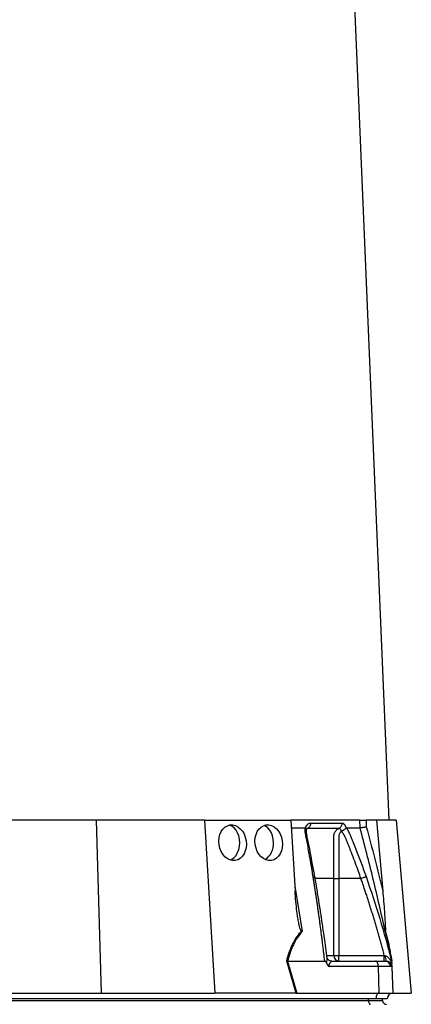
# Model space of a CAD drawing. Header units: millimetres. Extents: x 540 to 1430, y 615 to 2661.
# Tile 8 of 12: x 1152 to 1360, y 1114 to 1638. Entities that reach past the tile are written whole.
import ezdxf

# ---------------------------------------------------------------- set-up
doc = ezdxf.new("R2010")
doc.units = ezdxf.units.MM

msp = doc.modelspace()

# ---------------------------------------------------------------- linework, layer by layer
at = {"color": 7, "linetype": 'Continuous', "lineweight": 25}
for p, q in [((1348.4, 1211.91), (1307.9, 2173.91)), ((1192.39, 1211.91), (1136, 1211.91)), ((1192.39, 1211.91), (1195.03, 1119.91)), ((1250.14, 1211.91), (1192.39, 1211.91)), ((1250.14, 1211.91), (1255.56, 1119.91)), ((1250.14, 1211.91), (1296.08, 1211.91)), ((1296.08, 1211.91), (1298.31, 1174.12)), ((1332.76, 1211.91), (1296.08, 1211.91)), ((1332.89, 1207.91), (1332.76, 1211.91)), ((1336.08, 1211.91), (1336.2, 1208.36)), ((1341.68, 1211.91), (1336.08, 1211.91)), ((1341.68, 1211.91), (1344.99, 1174.12)), ((1352.14, 1211.91), (1341.68, 1211.91)), ((1352.14, 1211.91), (1360.19, 1119.91)), ((1296.32, 1207.91), (1303.61, 1207.91)), ((1303.91, 1207.78), (1303.95, 1207.91)), ((1325.37, 1207.91), (1325.41, 1207.78)), ((1318.86, 1139.91), (1318.86, 1180.91)), ((1321.55, 1180.91), (1321.55, 1139.91)), ((1333.35, 1180.91), (1321.55, 1180.91)), ((1318.86, 1139.91), (1321.55, 1139.91)), ((1321.55, 1136.91), (1321.55, 1139.91)), ((1321.55, 1139.91), (1345.81, 1139.91)), ((1349.54, 1137.47), (1349.7, 1136.91)), ((1349.69, 1136.88), (1349.61, 1137.23)), ((1298.8, 1119.91), (1293.87, 1136.93)), ((1294.35, 1136.91), (1299.28, 1119.91)), ((1294.36, 1136.91), (1314.09, 1136.91)), ((1342.6, 1134.02), (1316.56, 1134.02)), ((1317.77, 1136.91), (1341.1, 1136.91)), ((1341.1, 1136.91), (1346.26, 1136.91)), ((1342.6, 1134.02), (1342.85, 1119.91)), ((1349.12, 1134.02), (1342.6, 1134.02)), ((1346.26, 1136.91), (1346.62, 1136.91)), ((1346.62, 1136.91), (1346.8, 1136.91)), ((1349.57, 1134.02), (1349.12, 1134.02)), ((1349.8, 1134.02), (1349.57, 1134.02)), ((1349.8, 1134.02), (1350.29, 1119.91)), ((1341.4, 1116.91), (1096.4, 1116.91)), ((1142.23, 1119.91), (1195.03, 1119.91)), ((1195.03, 1119.91), (1255.56, 1119.91)), ((1298.56, 1119.91), (1255.56, 1119.91)), ((1299.28, 1119.91), (1342.85, 1119.91)), ((1337.4, 1115.91), (1337.4, 1116.91)), ((1347.4, 1116.91), (1341.4, 1116.91)), ((1342.85, 1119.91), (1350.29, 1119.91)), ((1344.9, 1115.91), (1344.9, 1116.91)), ((1350.4, 1119.91), (1360.19, 1119.91)), ((1097.9, 1115.91), (1337.4, 1115.91)), ((1337.4, 1115.91), (1344.9, 1115.91))]:
    msp.add_line(p, q, dxfattribs=at)
at = {"color": 8, "linetype": 'Continuous', "lineweight": 25}
for p, q in [((1298.15, 1176.79), (1302.12, 1152.67)), ((1315.25, 1139.91), (1318.86, 1139.91)), ((1349.86, 1133.85), (1350.34, 1119.91))]:
    msp.add_line(p, q, dxfattribs=at)
at = {"color": 7, "linetype": 'Continuous', "lineweight": 25, "flags": 128}
for points in [[(1268.85, 1199.91), (1268.72, 1201.76), (1268.33, 1203.55), (1267.7, 1205.19), (1266.85, 1206.63), (1265.81, 1207.81), (1264.63, 1208.69), (1263.35, 1209.23), (1263.21, 1209.27)], [(1286.83, 1199.91), (1286.7, 1201.76), (1286.31, 1203.55), (1285.68, 1205.19), (1284.83, 1206.63), (1283.8, 1207.81), (1282.62, 1208.69), (1281.78, 1209.08)], [(1263.77, 1190.73), (1264.63, 1191.13), (1265.81, 1192.01), (1266.85, 1193.19), (1267.7, 1194.63), (1268.33, 1196.28), (1268.72, 1198.06), (1268.85, 1199.91)], [(1342.6, 1134.02), (1342.56, 1134.59), (1342.47, 1135.13), (1342.33, 1135.63), (1342.14, 1136.07), (1341.92, 1136.43), (1341.66, 1136.69), (1341.39, 1136.86), (1341.1, 1136.91)], [(1342.85, 1119.91), (1342.56, 1119.83), (1342.29, 1119.65), (1342.04, 1119.37), (1341.82, 1118.99), (1341.64, 1118.54), (1341.51, 1118.03), (1341.43, 1117.48), (1341.4, 1116.91)], [(1337.4, 1115.91), (1337.42, 1115.52), (1337.47, 1115.15), (1337.57, 1114.8), (1337.69, 1114.5), (1337.84, 1114.25), (1338.01, 1114.06), (1338.2, 1113.95), (1338.4, 1113.91)]]:
    msp.add_lwpolyline(points, dxfattribs=at)
at = {"color": 7, "linetype": 'Continuous', "lineweight": 25}
for centre, radius, start, end in [((1276.97, 1199.28), 9.88, 302.8021, 3.631), ((1321.72, 1139.76), 2.86, 177.0312, 266.6861), ((1351.3, 1139.11), 5, 172.1759, 206.0599), ((1346.19, 1133.99), 2.93, 0.5839, 88.6448), ((1346.6, 1133.94), 2.97, 1.5174, 89.5528), ((1350.4, 1116.91), 3, 92, 180), ((1350.4, 1116.91), 3, 90, 91.0431), ((1346.9, 1115.91), 2, 180, 270)]:
    msp.add_arc(centre, radius, start, end, dxfattribs=at)
for centre in [(1265.06, 1199.91), (1284.25, 1199.91)]:
    msp.add_ellipse(centre, major_axis=(-1.41, 9.44), ratio=0.760402, dxfattribs=at)
msp.add_ellipse((1299.89, 1116.91), major_axis=(13.24, -0.32), ratio=0.225259, start_param=1.658536, end_param=1.676742, dxfattribs=at)
for points, knots in [([(1332.76, 1211.91), (1332.88, 1211.91), (1333.06, 1211.91), (1333.51, 1211.91), (1333.78, 1211.91), (1334.23, 1211.91), (1334.39, 1211.91), (1334.71, 1211.91), (1334.88, 1211.91), (1335.39, 1211.91), (1335.74, 1211.91), (1336.08, 1211.91)], [0, 0, 0, 0, 0.25, 0.25, 0.5, 0.5, 0.625, 0.625, 0.75, 0.75, 1, 1, 1, 1]), ([(1307.91, 1181.87), (1307.8, 1182.56), (1307.58, 1183.93), (1307.24, 1185.98), (1306.9, 1188.02), (1306.55, 1190.04), (1306.1, 1192.66), (1305.53, 1195.86), (1304.95, 1199.01), (1304.47, 1201.53), (1304.19, 1203.02), (1303.98, 1204.08), (1303.88, 1204.68), (1303.79, 1205.19), (1303.72, 1205.7), (1303.67, 1206.22), (1303.63, 1206.79), (1303.61, 1207.36), (1303.61, 1207.73), (1303.61, 1207.91)], [0, 0, 0, 0, 0.077777, 0.1552, 0.232272, 0.308995, 0.385372, 0.530526, 0.674474, 0.747423, 0.819615, 0.846383, 0.869761, 0.889755, 0.906383, 0.929523, 0.9528, 0.976272, 1, 1, 1, 1]), ([(1303.61, 1207.91), (1303.63, 1207.91), (1303.67, 1207.91), (1303.73, 1207.89), (1303.79, 1207.86), (1303.85, 1207.83), (1303.89, 1207.79), (1303.91, 1207.78)], [0, 0, 0, 0, 0.212576, 0.416535, 0.614103, 0.807726, 1, 1, 1, 1]), ([(1303.91, 1207.78), (1304.04, 1207.61), (1304.29, 1207.32), (1304.28, 1207.02), (1304.28, 1206.89)], [0, 0, 0, 0, 0.542776, 1, 1, 1, 1]), ([(1303.95, 1207.91), (1303.98, 1207.98), (1304.02, 1208.11), (1304.1, 1208.3), (1304.18, 1208.49), (1304.27, 1208.66), (1304.36, 1208.83), (1304.46, 1208.99), (1304.56, 1209.15), (1304.66, 1209.29), (1304.77, 1209.43), (1304.88, 1209.56), (1304.99, 1209.68), (1305.11, 1209.79), (1305.27, 1209.93), (1305.48, 1210.08), (1305.73, 1210.21), (1305.99, 1210.31), (1306.25, 1210.37), (1306.43, 1210.38), (1306.52, 1210.38)], [0, 0, 0, 0, 0.044249, 0.088103, 0.131644, 0.174954, 0.21812, 0.261226, 0.304357, 0.347601, 0.391041, 0.434763, 0.478847, 0.523375, 0.568424, 0.654803, 0.740537, 0.826241, 0.912528, 1, 1, 1, 1]), ([(1304.27, 1206.66), (1304.29, 1206.73), (1304.35, 1206.92), (1304.47, 1207.19), (1304.62, 1207.43), (1304.6, 1207.42), (1304.59, 1207.41)], [0, 0, 0, 0, 0.121018, 0.347236, 0.71047, 1, 1, 1, 1]), ([(1308.87, 1181.43), (1308.04, 1186.01), (1306.82, 1192.69), (1305.4, 1200.25), (1304.42, 1204.45), (1304.35, 1206.26), (1304.32, 1207.17)], [0, 0, 0, 0, 0.521787, 0.759699, 0.879052, 1, 1, 1, 1]), ([(1306.51, 1210.38), (1306.52, 1210.1), (1306.5, 1209.8), (1306.37, 1209.22), (1306.27, 1208.93), (1305.99, 1208.41), (1305.82, 1208.18), (1305.43, 1207.79), (1305.22, 1207.63), (1305.01, 1207.52)], [0, 0, 0, 0, 0.25, 0.25, 0.5, 0.5, 0.75, 0.75, 1, 1, 1, 1]), ([(1321.62, 1207.52), (1321.05, 1207.52), (1319.81, 1207.52), (1317.96, 1207.52), (1315.94, 1207.52), (1314.53, 1207.52), (1313.02, 1207.52), (1311.56, 1207.52), (1309.36, 1207.52), (1307.23, 1207.52), (1305.72, 1207.52), (1305.01, 1207.52)], [0.7589111, 0.7589111, 0.7589111, 0.7589111, 0.7820302, 0.8131687, 0.8443073, 0.8754458, 0.8754458, 0.9065844, 0.9377229, 0.9688615, 0.9919807, 0.9919807, 0.9919807, 0.9919807]), ([(1318.86, 1180.91), (1318.87, 1185.55), (1318.87, 1190.2), (1318.87, 1197.16), (1318.87, 1199.77), (1318.87, 1202.38), (1318.87, 1202.82), (1318.87, 1202.96), (1318.87, 1203.25), (1318.88, 1203.4), (1318.92, 1203.83), (1318.97, 1204.11), (1319.11, 1204.66), (1319.21, 1204.94), (1319.44, 1205.45), (1319.58, 1205.7), (1319.9, 1206.16), (1320.08, 1206.38), (1320.47, 1206.78), (1320.68, 1206.95), (1321.13, 1207.27), (1321.37, 1207.41), (1321.62, 1207.52)], [0, 0, 0, 0, 0.5, 0.5, 0.75, 0.78125, 0.78125, 0.796875, 0.796875, 0.8125, 0.8125, 0.84375, 0.84375, 0.875, 0.875, 0.90625, 0.90625, 0.9375, 0.9375, 0.96875, 0.96875, 1, 1, 1, 1]), ([(1322.92, 1205.83), (1322.69, 1205.71), (1322.49, 1205.54), (1322.16, 1205.14), (1322.02, 1204.92), (1321.8, 1204.45), (1321.71, 1204.2), (1321.6, 1203.69), (1321.56, 1203.43), (1321.56, 1203.03), (1321.56, 1202.9), (1321.56, 1202.63), (1321.56, 1202.23), (1321.56, 1201.31), (1321.56, 1198.39), (1321.55, 1191.51), (1321.55, 1185.15), (1321.55, 1180.91)], [0, 0, 0, 0, 0.03125, 0.03125, 0.0625, 0.0625, 0.09375, 0.09375, 0.125, 0.125, 0.140625, 0.140625, 0.15625, 0.1875, 0.25, 0.5, 1, 1, 1, 1]), ([(1323.25, 1210.38), (1323.26, 1210.1), (1323.23, 1209.8), (1323.09, 1209.22), (1322.98, 1208.93), (1322.68, 1208.41), (1322.5, 1208.18), (1322.08, 1207.79), (1321.85, 1207.63), (1321.62, 1207.52)], [0, 0, 0, 0, 0.25, 0.25, 0.5, 0.5, 0.75, 0.75, 1, 1, 1, 1]), ([(1322.92, 1206), (1322.91, 1206.04), (1322.89, 1206.12), (1322.85, 1206.25), (1322.8, 1206.4), (1322.73, 1206.57), (1322.64, 1206.74), (1322.54, 1206.92), (1322.41, 1207.09), (1322.27, 1207.25), (1322.12, 1207.38), (1321.96, 1207.47), (1321.79, 1207.52), (1321.68, 1207.52), (1321.62, 1207.52)], [0, 0, 0, 0, 0.038504, 0.086514, 0.144034, 0.211029, 0.287449, 0.37325, 0.468405, 0.572922, 0.680036, 0.786786, 0.893373, 1, 1, 1, 1]), ([(1322.94, 1206.01), (1322.95, 1206.02), (1322.98, 1206.05), (1323.04, 1206.09), (1323.11, 1206.13), (1323.19, 1206.18), (1323.29, 1206.23), (1323.39, 1206.28), (1323.51, 1206.34), (1323.64, 1206.41), (1323.78, 1206.48), (1323.94, 1206.56), (1324.1, 1206.65), (1324.26, 1206.75), (1324.43, 1206.86), (1324.61, 1206.99), (1324.79, 1207.13), (1324.97, 1207.28), (1325.13, 1207.44), (1325.29, 1207.61), (1325.37, 1207.72), (1325.41, 1207.78)], [0, 0, 0, 0, 0.017248, 0.037456, 0.060913, 0.087838, 0.118407, 0.152763, 0.191026, 0.233291, 0.279627, 0.330072, 0.384627, 0.443251, 0.505852, 0.572276, 0.648655, 0.730209, 0.816408, 0.906598, 1, 1, 1, 1]), ([(1333.35, 1180.91), (1332.92, 1182.13), (1332, 1184.77), (1330.46, 1189), (1329.14, 1192.49), (1328.14, 1195.09), (1327.54, 1196.63), (1326.9, 1198.23), (1326.4, 1199.5), (1326.03, 1200.41), (1325.81, 1200.95), (1325.59, 1201.48), (1325.37, 1202.02), (1325.14, 1202.55), (1324.96, 1202.98), (1324.82, 1203.31), (1324.7, 1203.54), (1324.57, 1203.77), (1324.43, 1204.02), (1324.27, 1204.27), (1324.09, 1204.53), (1323.91, 1204.8), (1323.71, 1205.07), (1323.5, 1205.34), (1323.28, 1205.62), (1323.13, 1205.79), (1323.05, 1205.88)], [0, 0, 0, 0, 0.1430849, 0.3087961, 0.4974272, 0.5558348, 0.6167425, 0.6801666, 0.746121, 0.7674049, 0.7887232, 0.8100742, 0.8314556, 0.8528654, 0.8743009, 0.8830022, 0.8923359, 0.9022824, 0.9128154, 0.9239043, 0.9355143, 0.9476077, 0.9601447, 0.9730839, 0.986383, 1, 1, 1, 1]), ([(1323.25, 1210.38), (1323.28, 1210.38), (1323.36, 1210.38), (1323.46, 1210.36), (1323.57, 1210.34), (1323.67, 1210.31), (1323.78, 1210.26), (1323.88, 1210.21), (1323.98, 1210.15), (1324.08, 1210.07), (1324.18, 1209.99), (1324.31, 1209.87), (1324.47, 1209.7), (1324.64, 1209.47), (1324.81, 1209.21), (1324.96, 1208.93), (1325.11, 1208.62), (1325.24, 1208.28), (1325.32, 1208.03), (1325.37, 1207.91)], [0, 0, 0, 0, 0.043919, 0.087472, 0.13073, 0.173768, 0.216664, 0.259492, 0.30233, 0.345255, 0.388344, 0.431671, 0.51489, 0.596546, 0.677156, 0.757259, 0.837405, 0.91814, 1, 1, 1, 1]), ([(1325.41, 1207.78), (1325.42, 1207.79), (1325.44, 1207.82), (1325.47, 1207.85), (1325.51, 1207.88), (1325.54, 1207.9), (1325.58, 1207.91), (1325.61, 1207.91), (1325.62, 1207.91)], [0, 0, 0, 0, 0.160202, 0.321039, 0.484027, 0.650625, 0.822199, 1, 1, 1, 1]), ([(1325.62, 1207.91), (1325.69, 1207.81), (1325.81, 1207.6), (1325.99, 1207.28), (1326.16, 1206.97), (1326.33, 1206.65), (1326.5, 1206.33), (1326.66, 1206.01), (1326.82, 1205.68), (1326.98, 1205.36), (1327.17, 1204.94), (1327.43, 1204.35), (1327.79, 1203.49), (1328.23, 1202.44), (1328.73, 1201.23), (1329.55, 1199.21), (1330.68, 1196.39), (1332.08, 1192.79), (1333.45, 1189.17), (1334.79, 1185.54), (1335.67, 1183.1), (1336.1, 1181.87)], [0, 0, 0, 0, 0.0134228, 0.0267382, 0.0399565, 0.0530881, 0.0661437, 0.0791341, 0.0920702, 0.1049632, 0.1178244, 0.141662, 0.1728313, 0.2170572, 0.2634912, 0.3121266, 0.4491557, 0.58733, 0.7237611, 0.8613131, 1, 1, 1, 1]), ([(1332.89, 1207.91), (1333.02, 1207.92), (1333.19, 1207.94), (1333.65, 1207.99), (1333.92, 1208.03), (1334.37, 1208.09), (1334.52, 1208.11), (1334.85, 1208.16), (1335.01, 1208.18), (1335.35, 1208.23), (1335.52, 1208.26), (1335.86, 1208.31), (1336.03, 1208.33), (1336.2, 1208.36)], [0, 0, 0, 0, 0.25, 0.25, 0.5, 0.5, 0.625, 0.625, 0.75, 0.75, 0.875, 0.875, 1, 1, 1, 1]), ([(1346.33, 1152.67), (1344.29, 1161.93), (1342.16, 1171.16), (1337.69, 1189.58), (1335.35, 1198.76), (1332.89, 1207.91)], [0, 0, 0, 0, 0.5, 0.5, 1, 1, 1, 1]), ([(1314.09, 1136.91), (1313.99, 1137.75), (1313.8, 1139.42), (1313.5, 1141.91), (1313.2, 1144.39), (1312.89, 1146.85), (1312.58, 1149.3), (1312.27, 1151.73), (1311.96, 1154.14), (1311.64, 1156.54), (1311.32, 1158.92), (1310.99, 1161.29), (1310.66, 1163.64), (1310.33, 1165.97), (1310, 1168.29), (1309.66, 1170.6), (1309.32, 1172.88), (1308.97, 1175.15), (1308.62, 1177.41), (1308.27, 1179.65), (1308.03, 1181.13), (1307.91, 1181.87)], [0, 0, 0, 0, 0.055211, 0.110128, 0.164753, 0.219086, 0.273129, 0.326884, 0.38035, 0.43353, 0.486425, 0.539036, 0.591365, 0.643413, 0.695181, 0.746671, 0.797884, 0.848822, 0.899487, 0.949879, 1, 1, 1, 1]), ([(1315.28, 1139.06), (1315.19, 1139.79), (1314.86, 1142.37), (1314.29, 1146.55), (1313.61, 1151.35), (1313.03, 1155.4), (1312.54, 1158.7), (1312.17, 1161.19), (1311.88, 1163.09), (1311.61, 1164.85), (1311.27, 1167), (1310.83, 1169.75), (1310.29, 1173.11), (1309.63, 1177.07), (1309.14, 1179.91), (1308.87, 1181.43)], [0, 0, 0, 0, 0.050663, 0.180653, 0.293264, 0.388491, 0.466333, 0.526794, 0.564787, 0.601011, 0.651659, 0.716876, 0.796665, 0.891033, 1, 1, 1, 1]), ([(1318.86, 1180.91), (1319.11, 1180.91), (1319.5, 1180.91), (1320.44, 1180.91), (1321, 1180.91), (1321.55, 1180.91)], [0, 0, 0, 0, 0.5, 0.5, 1, 1, 1, 1]), ([(1333.35, 1180.91), (1333.64, 1181.01), (1333.95, 1181.12), (1334.55, 1181.33), (1334.84, 1181.43), (1335.36, 1181.61), (1335.58, 1181.69), (1335.91, 1181.81), (1336.03, 1181.85), (1336.1, 1181.87)], [0, 0, 0, 0, 0.25, 0.25, 0.5, 0.5, 0.75, 0.75, 1, 1, 1, 1]), ([(1345.81, 1139.91), (1345.59, 1140.77), (1345.13, 1142.47), (1344.44, 1145.02), (1343.74, 1147.55), (1343.04, 1150.05), (1342.33, 1152.54), (1341.62, 1155.01), (1340.9, 1157.46), (1340.17, 1159.89), (1339.44, 1162.3), (1338.7, 1164.7), (1337.95, 1167.07), (1337.2, 1169.42), (1336.44, 1171.76), (1335.68, 1174.08), (1334.91, 1176.37), (1334.14, 1178.65), (1333.61, 1180.16), (1333.35, 1180.91)], [0, 0, 0, 0, 0.061953, 0.123509, 0.18467, 0.245435, 0.305808, 0.365787, 0.425376, 0.484574, 0.543383, 0.601804, 0.659839, 0.717488, 0.774754, 0.831636, 0.888137, 0.944258, 1, 1, 1, 1]), ([(1301.7, 1152.91), (1301.62, 1152.96), (1301.55, 1153.04), (1301.42, 1153.21), (1301.37, 1153.31), (1301.22, 1153.6), (1301.14, 1153.81), (1300.91, 1154.44), (1300.78, 1154.87), (1300.55, 1155.74), (1300.45, 1156.18), (1300.26, 1157.07), (1300.17, 1157.51), (1299.93, 1158.85), (1299.78, 1159.74), (1299.51, 1161.53), (1299.39, 1162.42), (1299.06, 1165.11), (1298.87, 1166.91), (1298.54, 1170.51), (1298.41, 1172.31), (1298.31, 1174.12)], [0, 0, 0, 0, 0.015625, 0.015625, 0.03125, 0.03125, 0.0625, 0.0625, 0.125, 0.125, 0.1875, 0.1875, 0.25, 0.25, 0.375, 0.375, 0.5, 0.5, 0.75, 0.75, 1, 1, 1, 1]), ([(1344.99, 1174.12), (1345.15, 1172.31), (1345.3, 1170.51), (1345.59, 1166.91), (1345.73, 1165.11), (1345.92, 1162.41), (1345.98, 1161.52), (1346.1, 1159.72), (1346.16, 1158.83), (1346.24, 1157.5), (1346.26, 1157.05), (1346.31, 1156.17), (1346.33, 1155.73), (1346.37, 1154.86), (1346.38, 1154.43), (1346.39, 1153.8), (1346.39, 1153.59), (1346.39, 1153.3), (1346.39, 1153.21), (1346.38, 1153.04), (1346.37, 1152.96), (1346.35, 1152.91)], [0, 0, 0, 0, 0.25, 0.25, 0.5, 0.5, 0.625, 0.625, 0.75, 0.75, 0.8125, 0.8125, 0.875, 0.875, 0.9375, 0.9375, 0.96875, 0.96875, 0.984375, 0.984375, 1, 1, 1, 1]), ([(1293.87, 1136.93), (1294.26, 1138.47), (1294.71, 1139.98), (1295.46, 1142.17), (1295.73, 1142.9), (1296.31, 1144.32), (1296.61, 1145.01), (1297.57, 1147.05), (1298.29, 1148.34), (1299.48, 1150.15), (1299.9, 1150.74), (1300.77, 1151.86), (1301.23, 1152.4), (1301.7, 1152.91)], [0, 0, 0, 0, 0.25, 0.25, 0.375, 0.375, 0.5, 0.5, 0.75, 0.75, 0.875, 0.875, 1, 1, 1, 1]), ([(1346.35, 1152.91), (1346.51, 1152.4), (1346.67, 1151.86), (1346.98, 1150.74), (1347.14, 1150.15), (1347.59, 1148.34), (1347.89, 1147.05), (1348.31, 1145.01), (1348.45, 1144.32), (1348.72, 1142.9), (1348.86, 1142.17), (1349.25, 1139.98), (1349.5, 1138.47), (1349.75, 1136.93)], [0, 0, 0, 0, 0.125, 0.125, 0.25, 0.25, 0.5, 0.5, 0.625, 0.625, 0.75, 0.75, 1, 1, 1, 1]), ([(1302.12, 1152.67), (1301.17, 1151.67), (1300.3, 1150.57), (1298.73, 1148.21), (1298.02, 1146.95), (1297.06, 1144.94), (1296.76, 1144.25), (1296.19, 1142.84), (1295.93, 1142.12), (1295.18, 1139.94), (1294.74, 1138.44), (1294.36, 1136.91)], [0, 0, 0, 0, 0.25, 0.25, 0.5, 0.5, 0.625, 0.625, 0.75, 0.75, 1, 1, 1, 1]), ([(1349.7, 1136.91), (1349.46, 1138.44), (1349.2, 1139.94), (1348.81, 1142.12), (1348.68, 1142.84), (1348.4, 1144.25), (1348.26, 1144.94), (1347.84, 1146.95), (1347.55, 1148.21), (1346.95, 1150.57), (1346.65, 1151.67), (1346.33, 1152.67)], [0, 0, 0, 0, 0.25, 0.25, 0.375, 0.375, 0.5, 0.5, 0.75, 0.75, 1, 1, 1, 1]), ([(1317.71, 1136.92), (1317.67, 1136.92), (1317.42, 1136.91), (1316.79, 1137.08), (1316.07, 1137.53), (1315.56, 1138.17), (1315.33, 1138.75), (1315.31, 1138.96), (1315.3, 1139.02)], [0, 0, 0, 0, 0.046296, 0.262286, 0.492634, 0.725331, 0.917134, 1, 1, 1, 1]), ([(1345.81, 1136.91), (1345.81, 1136.91), (1345.81, 1136.99), (1345.81, 1137.29), (1345.81, 1137.51), (1345.81, 1138.07), (1345.81, 1138.4), (1345.81, 1139.13), (1345.81, 1139.52), (1345.81, 1139.91)], [0, 0, 0, 0, 0.25, 0.25, 0.5, 0.5, 0.75, 0.75, 1, 1, 1, 1]), ([(1346.34, 1139.79), (1346.58, 1139.73), (1346.8, 1139.64), (1347.21, 1139.4), (1347.41, 1139.25), (1347.93, 1138.79), (1348.24, 1138.43), (1348.77, 1137.67), (1349, 1137.27), (1349.41, 1136.41), (1349.59, 1135.97), (1349.75, 1135.5)], [0, 0, 0, 0, 0.125, 0.125, 0.25, 0.25, 0.5, 0.5, 0.75, 0.75, 1, 1, 1, 1]), ([(1315.26, 1135.5), (1315.14, 1135.81), (1315, 1136.11), (1314.73, 1136.51), (1314.63, 1136.63), (1314.45, 1136.78), (1314.39, 1136.83), (1314.26, 1136.89), (1314.18, 1136.91), (1314.11, 1136.91)], [0, 0, 0, 0, 0.5, 0.5, 0.75, 0.75, 0.875, 0.875, 1, 1, 1, 1]), ([(1315.26, 1135.5), (1315.32, 1135.34), (1315.4, 1135.18), (1315.58, 1134.89), (1315.68, 1134.75), (1315.9, 1134.5), (1316.03, 1134.38), (1316.29, 1134.19), (1316.42, 1134.1), (1316.56, 1134.02)], [0, 0, 0, 0, 0.25, 0.25, 0.5, 0.5, 0.75, 0.75, 1, 1, 1, 1]), ([(1317.77, 1136.91), (1317.83, 1136.91), (1317.83, 1136.88), (1317.79, 1136.79), (1317.73, 1136.73), (1317.52, 1136.51), (1317.32, 1136.32), (1316.99, 1136), (1316.88, 1135.88), (1316.65, 1135.62), (1316.53, 1135.48), (1316.39, 1135.23), (1316.34, 1135.14), (1316.28, 1134.93), (1316.26, 1134.82), (1316.28, 1134.57), (1316.32, 1134.45), (1316.43, 1134.22), (1316.49, 1134.11), (1316.56, 1134.02)], [0, 0, 0, 0, 0.125, 0.125, 0.25, 0.25, 0.5, 0.5, 0.625, 0.625, 0.75, 0.75, 0.8125, 0.8125, 0.875, 0.875, 0.9375, 0.9375, 1, 1, 1, 1]), ([(1346.8, 1136.91), (1347.15, 1136.91), (1347.52, 1136.85), (1348.25, 1136.57), (1348.6, 1136.35), (1349.18, 1135.79), (1349.41, 1135.45), (1349.71, 1134.73), (1349.79, 1134.36), (1349.8, 1134.02)], [0, 0, 0, 0, 0.25, 0.25, 0.5, 0.5, 0.75, 0.75, 1, 1, 1, 1]), ([(1349.7, 1136.91), (1349.7, 1136.91), (1349.7, 1136.84), (1349.71, 1136.64), (1349.71, 1136.51), (1349.72, 1136.24), (1349.73, 1136.1), (1349.74, 1135.81), (1349.74, 1135.65), (1349.75, 1135.5)], [0, 0, 0, 0, 0.25, 0.25, 0.5, 0.5, 0.75, 0.75, 1, 1, 1, 1])]:
    msp.add_open_spline(points, degree=3, knots=knots, dxfattribs=at)
at = {"color": 8, "linetype": 'Continuous', "lineweight": 25}
for points, knots in [([(1305.01, 1207.52), (1304.85, 1207.44), (1304.64, 1207.32), (1304.47, 1207.12), (1304.42, 1207.07)], [0, 0, 0, 0, 0.7406208, 1, 1, 1, 1]), ([(1305.01, 1207.52), (1304.9, 1207.52), (1304.73, 1207.52), (1304.57, 1207.4), (1304.52, 1207.36)], [0, 0, 0, 0, 0.646094, 1, 1, 1, 1]), ([(1307.91, 1181.87), (1308.13, 1181.84), (1308.56, 1181.76), (1308.86, 1181.59), (1308.84, 1181.45), (1308.84, 1181.42)], [0, 0, 0, 0, 0.413141, 0.850221, 1, 1, 1, 1]), ([(1318.86, 1180.91), (1316.44, 1180.91), (1313.36, 1180.91), (1309.73, 1180.91), (1308.96, 1180.91)], [0, 0, 0, 0, 0.789481, 1, 1, 1, 1]), ([(1336.1, 1181.87), (1338.61, 1174.45), (1343.57, 1159.8), (1347.57, 1144.85), (1349.54, 1137.47)], [0, 0, 0, 0, 0.506448, 1, 1, 1, 1]), ([(1315.26, 1135.5), (1315.25, 1135.58), (1315.24, 1136), (1315.27, 1137.04), (1315.38, 1138.21), (1315.29, 1138.87), (1315.27, 1139.06)], [0, 0, 0, 0, 0.059045, 0.300683, 0.794115, 1, 1, 1, 1])]:
    msp.add_open_spline(points, degree=3, knots=knots, dxfattribs=at)
at = {"color": 7, "linetype": 'Continuous', "lineweight": 25}
for points in [[(1306.52, 1210.38), (1312.71, 1210.38), (1318.3, 1210.38), (1323.25, 1210.38)], [(1325.62, 1207.91), (1326.94, 1207.91), (1329.46, 1207.91), (1331.78, 1207.91), (1332.89, 1207.91)], [(1336.2, 1208.36), (1339.32, 1197), (1342.24, 1185.58), (1344.99, 1174.12)], [(1301.7, 1152.91), (1301.83, 1152.83), (1301.97, 1152.75), (1302.12, 1152.67)], [(1346.35, 1152.91), (1346.33, 1152.83), (1346.32, 1152.75), (1346.33, 1152.67)], [(1345.81, 1139.91), (1345.99, 1139.87), (1346.17, 1139.83), (1346.34, 1139.79)], [(1294.35, 1136.91), (1294.18, 1136.92), (1294.02, 1136.92), (1293.87, 1136.93)], [(1294.36, 1136.91), (1294.36, 1136.91), (1294.35, 1136.91), (1294.35, 1136.91)], [(1298.8, 1119.91), (1298.95, 1119.91), (1299.11, 1119.91), (1299.28, 1119.91)]]:
    msp.add_open_spline(points, degree=3, dxfattribs=at)

doc.saveas('drawing.dxf')
